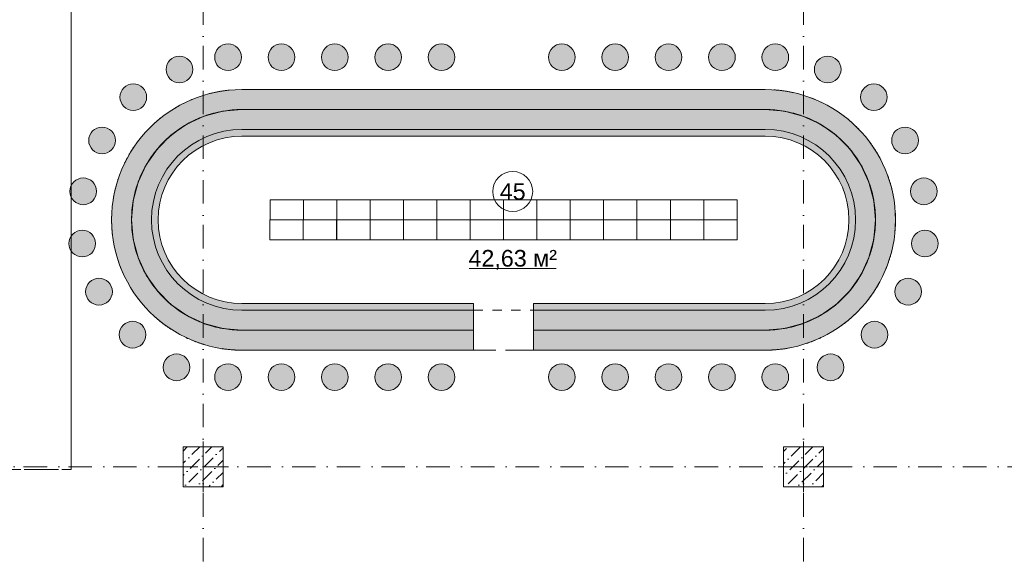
# Model space of a CAD drawing. Header units: millimetres. Extents: x -59761 to 112741, y -57975 to 46221.
# Tile 189 of 256: x 15251 to 30010, y -10329 to -2299. Entities that reach past the tile are written whole.
import ezdxf

# ---------------------------------------------------------------- set-up
doc = ezdxf.new("R2010")
doc.units = ezdxf.units.MM
for name, pattern in [('Wipeout_Contour', [1000, 0, -1000]), ('короткая штриховая', [282.222222, 141.111111, -141.111111]), ('Штриховая', [564.444447, 282.222223, -282.222223]), ('Штрихпунктирная', [670.277762, 352.777767, -176.388884, 0, -141.111112])]:
    doc.linetypes.add(name, pattern=pattern)
for name, color, linetype in [('2D_План зонирования', 7, 'Continuous'), ('Интерьер - конструкции мебели', 7, 'Continuous'), ('Интерьер - Мебель', 7, 'Continuous'), ('Конструктив - Колонны', 7, 'Continuous'), ('Элемент модели - Границы зон', 7, 'Continuous'), ('Элемент Модели - Зона', 7, 'Continuous'), ('Элемент Модели - Оси', 2, 'Continuous')]:
    doc.layers.add(name, color=color, linetype=linetype)
doc.styles.add('СГЕНЕРИР_СТИЛЬ_1', font='arial.ttf')
pattern_1 = [(45, (-45000, -54000), (-183.84776, 183.84776), [195, -65, 0, -65]), (45, (-44977.02, -53793.17), (-183.84776, 183.84776), [195, -65, 0, -65])]

msp = doc.modelspace()

# ---------------------------------------------------------------- hatches: boundary and pattern name
at = {"layer": 'Интерьер - конструкции мебели', "linetype": 'Continuous', "lineweight": 0}
for points in [[(18582.33, -3346.61, 1), (18582.33, -7253.39), (22053.94, -7253.39), (22053.94, -6954.3), (18577.97, -6954.3), (18577.9, -6954.3, -0.04231832), (18299.43, -6929.93), (18295, -6929.55), (18290.7, -6928.39, -0.04231832), (18020.7, -6856.05), (18016.4, -6854.89), (18012.36, -6853.01, -0.04231832), (17759.02, -6734.88), (17754.99, -6733), (17751.34, -6730.45, -0.04231832), (17522.37, -6570.11), (17518.72, -6567.56), (17515.57, -6564.41, -0.04231832), (17317.92, -6366.76), (17314.77, -6363.61), (17312.22, -6359.96, -0.04231832), (17151.89, -6130.99), (17149.33, -6127.34), (17147.45, -6123.31, -0.04231832), (17029.32, -5869.97), (17027.44, -5865.94), (17026.28, -5861.64, -0.04231832), (16953.94, -5591.63), (16952.79, -5587.33), (16952.4, -5582.9, -0.04231832), (16928.04, -5304.43), (16927.65, -5300), (16928.04, -5295.57, -0.04231832), (16952.4, -5017.1), (16952.79, -5012.67), (16953.94, -5008.37, -0.04231832), (17026.28, -4738.36), (17027.44, -4734.06), (17029.32, -4730.03, -0.04231832), (17147.45, -4476.69), (17149.33, -4472.66), (17151.89, -4469.01, -0.04231832), (17312.22, -4240.04), (17314.77, -4236.39), (17317.92, -4233.24, -0.04231832), (17515.57, -4035.59), (17518.72, -4032.44), (17522.37, -4029.89, -0.04231832), (17751.34, -3869.55), (17754.99, -3867), (17759.02, -3865.12, -0.04231832), (18012.36, -3746.99), (18016.4, -3745.11), (18020.7, -3743.95, -0.04231832), (18290.7, -3671.61), (18295, -3670.45), (18299.43, -3670.07, -0.04231832), (18577.9, -3645.7), (18577.97, -3645.7), (26429.91, -3645.7), (26429.98, -3645.7, -0.04231832), (26708.44, -3670.07), (26712.88, -3670.45), (26717.18, -3671.61, -0.04231832), (26987.18, -3743.95), (26991.48, -3745.11), (26995.51, -3746.99, -0.04231832), (27248.85, -3865.12), (27252.89, -3867), (27256.53, -3869.55, -0.04231832), (27485.51, -4029.89), (27489.15, -4032.44), (27492.3, -4035.59, -0.04231832), (27689.96, -4233.24), (27693.11, -4236.39), (27695.66, -4240.04, -0.04231832), (27855.99, -4469.01), (27858.54, -4472.66), (27860.42, -4476.69, -0.04231832), (27978.56, -4730.03), (27980.44, -4734.06), (27981.59, -4738.36, -0.04231832), (28053.94, -5008.37), (28055.09, -5012.67), (28055.48, -5017.1, -0.04231832), (28079.84, -5295.57), (28080.23, -5300), (28079.84, -5304.43, -0.04231832), (28055.48, -5582.9), (28055.09, -5587.33), (28053.94, -5591.63, -0.04231832), (27981.59, -5861.64), (27980.44, -5865.94), (27978.56, -5869.97, -0.04231832), (27860.42, -6123.31), (27858.54, -6127.34), (27855.99, -6130.99, -0.04231832), (27695.66, -6359.96), (27693.11, -6363.61), (27689.96, -6366.76, -0.04231832), (27492.3, -6564.41), (27489.15, -6567.56), (27485.51, -6570.11, -0.04231832), (27256.53, -6730.45), (27252.89, -6733), (27248.85, -6734.88, -0.04231832), (26995.51, -6853.01), (26991.48, -6854.89), (26987.18, -6856.05, -0.04231832), (26717.18, -6928.39), (26712.88, -6929.55), (26708.44, -6929.93, -0.04231832), (26429.98, -6954.3), (26429.91, -6954.3), (26425.54, -6954.3), (22953.94, -6954.3), (22953.94, -7253.39), (26425.54, -7253.39, 1), (26425.54, -3346.61)], [(16927.65, -5300), (16952.79, -5587.33), (17027.44, -5865.94), (17149.33, -6127.34), (17314.77, -6363.61), (17518.72, -6567.56), (17754.99, -6733), (18016.4, -6854.89), (18295, -6929.55), (18577.97, -6954.3), (22053.94, -6954.3), (22053.94, -6555.21), (18582.33, -6555.21, -1), (18582.33, -4044.79), (26425.54, -4044.79, -1), (26425.54, -6555.21), (22953.94, -6555.21), (22953.94, -6954.3), (26429.91, -6954.3), (26712.88, -6929.55), (26991.48, -6854.89), (27252.89, -6733), (27489.15, -6567.56), (27693.11, -6363.61), (27858.54, -6127.34), (27980.44, -5865.94), (28055.09, -5587.33), (28080.23, -5300), (28055.09, -5012.67), (27980.44, -4734.06), (27858.54, -4472.66), (27693.11, -4236.39), (27489.15, -4032.44), (27252.89, -3867), (26991.48, -3745.11), (26712.88, -3670.45), (26429.91, -3645.7), (18577.97, -3645.7), (18295, -3670.45), (18016.4, -3745.11), (17754.99, -3867), (17518.72, -4032.44), (17314.77, -4236.39), (17149.33, -4472.66), (17027.44, -4734.06), (16952.79, -5012.67)]]:
    msp.add_hatch(color=254, dxfattribs=at).paths.add_polyline_path(points)
at = {"layer": 'Интерьер - Мебель', "linetype": 'Continuous', "lineweight": 0}
for points in [[(18374.15, -3062.14, 1), (18374.15, -2662.14, 1)], [(19174.15, -3062.14, 1), (19174.15, -2662.14, 1)], [(19974.15, -3062.14, 1), (19974.15, -2662.14, 1)], [(20774.15, -3062.14, 1), (20774.15, -2662.14, 1)], [(21574.15, -3062.14, 1), (21574.15, -2662.14, 1)], [(23377.24, -3062.14, 1), (23377.24, -2662.14, 1)], [(24177.24, -3062.14, 1), (24177.24, -2662.14, 1)], [(24977.24, -3062.14, 1), (24977.24, -2662.14, 1)], [(25777.24, -3062.14, 1), (25777.24, -2662.14, 1)], [(26577.24, -3062.14, 1), (26577.24, -2662.14, 1)], [(17645.44, -3245.14, 1), (17645.44, -2845.14, 1)], [(27362.43, -3245.14, 1), (27362.43, -2845.14, 1)], [(16954.06, -3660.1, 1), (16954.06, -3260.1, 1)], [(28053.81, -3660.1, 1), (28053.81, -3260.1, 1)], [(16485.93, -4309.24, 1), (16485.93, -3909.24, 1)], [(28521.94, -4309.24, 1), (28521.94, -3909.24, 1)], [(16203.95, -5072.38, 1), (16203.95, -4672.38, 1)], [(28803.93, -5072.38, 1), (28803.93, -4672.38, 1)], [(16188.85, -5855.65, 1), (16188.85, -5455.65, 1)], [(28819.02, -5855.65, 1), (28819.02, -5455.65, 1)], [(16439.87, -6576.41, 1), (16439.87, -6176.41, 1)], [(28568, -6576.41, 1), (28568, -6176.41, 1)], [(16943.41, -7220.85, 1), (16943.41, -6820.85, 1)], [(28064.46, -7220.85, 1), (28064.46, -6820.85, 1)], [(17602.4, -7710.7, 1), (17602.4, -7310.7, 1)], [(27405.47, -7710.7, 1), (27405.47, -7310.7, 1)], [(18374.15, -7856.74, 1), (18374.15, -7456.74, 1)], [(19174.15, -7856.74, 1), (19174.15, -7456.74, 1)], [(19974.15, -7856.74, 1), (19974.15, -7456.74, 1)], [(20774.15, -7856.74, 1), (20774.15, -7456.74, 1)], [(21574.15, -7856.74, 1), (21574.15, -7456.74, 1)], [(23377.24, -7856.74, 1), (23377.24, -7456.74, 1)], [(24177.24, -7856.74, 1), (24177.24, -7456.74, 1)], [(24977.24, -7856.74, 1), (24977.24, -7456.74, 1)], [(25777.24, -7856.74, 1), (25777.24, -7456.74, 1)], [(26577.24, -7856.74, 1), (26577.24, -7456.74, 1)]]:
    msp.add_hatch(color=255, dxfattribs=at).paths.add_polyline_path(points)

# ---------------------------------------------------------------- linework, layer by layer
at = {"layer": '2D_План зонирования', "color": 7, "linetype": 'Continuous', "lineweight": 15}
for p, q in [((22053.94, -7253.39), (22053.94, -6655.21)), ((22953.94, -7253.39), (22953.94, -6655.21))]:
    msp.add_line(p, q, dxfattribs=at)
at = {"layer": '2D_План зонирования', "color": 7, "linetype": 'Continuous', "lineweight": 5}
for points in [[(26425.54, -3346.61), (18582.33, -3346.61)], [(18582.33, -3645.7), (26425.54, -3645.7)], [(26425.54, -3645.7), (18582.33, -3645.7)], [(18582.33, -3944.79), (26425.54, -3944.79)], [(18582.33, -6655.21), (22053.94, -6655.21)], [(22953.94, -6655.21), (26425.54, -6655.21)], [(22053.94, -6954.3), (18582.33, -6954.3)], [(26425.54, -6954.3), (22953.94, -6954.3)], [(22053.94, -7253.39), (18582.33, -7253.39)], [(26425.54, -7253.39), (22953.94, -7253.39)]]:
    msp.add_lwpolyline(points, dxfattribs=at)
at = {"layer": '2D_План зонирования', "color": 7, "linetype": 'короткая штриховая', "lineweight": 5}
for points in [[(22053.94, -6655.21), (22953.94, -6655.21)], [(22953.94, -7253.39), (22053.94, -7253.39)]]:
    msp.add_lwpolyline(points, dxfattribs=at)
at = {"layer": '2D_План зонирования', "color": 7, "linetype": 'Continuous', "lineweight": 15}
for centre, radius, start, end in [((18582.33, -5300), 1953.39, 90, 270), ((26425.54, -5300), 1953.39, 270, 90), ((18582.33, -5300), 1654.3, 90, 270), ((26425.54, -5300), 1654.3, 270, 90), ((18582.33, -5300), 1355.21, 90, 270), ((26425.54, -5300), 1355.21, 270, 90)]:
    msp.add_arc(centre, radius, start, end, dxfattribs=at)
at = {"layer": 'Интерьер - конструкции мебели', "color": 7, "linetype": 'Continuous', "lineweight": 15, "flags": 128}
for points in [[(18582.33, -3346.61, 1), (18582.33, -7253.39), (22053.94, -7253.39), (22053.94, -6954.3), (18577.97, -6954.3), (18577.9, -6954.3, -0.04231832), (18299.43, -6929.93), (18295, -6929.55), (18290.7, -6928.39, -0.04231832), (18020.7, -6856.05), (18016.4, -6854.89), (18012.36, -6853.01, -0.04231832), (17759.02, -6734.88), (17754.99, -6733), (17751.34, -6730.45, -0.04231832), (17522.37, -6570.11), (17518.72, -6567.56), (17515.57, -6564.41, -0.04231832), (17317.92, -6366.76), (17314.77, -6363.61), (17312.22, -6359.96, -0.04231832), (17151.89, -6130.99), (17149.33, -6127.34), (17147.45, -6123.31, -0.04231832), (17029.32, -5869.97), (17027.44, -5865.94), (17026.28, -5861.64, -0.04231832), (16953.94, -5591.63), (16952.79, -5587.33), (16952.4, -5582.9, -0.04231832), (16928.04, -5304.43), (16927.65, -5300), (16928.04, -5295.57, -0.04231832), (16952.4, -5017.1), (16952.79, -5012.67), (16953.94, -5008.37, -0.04231832), (17026.28, -4738.36), (17027.44, -4734.06), (17029.32, -4730.03, -0.04231832), (17147.45, -4476.69), (17149.33, -4472.66), (17151.89, -4469.01, -0.04231832), (17312.22, -4240.04), (17314.77, -4236.39), (17317.92, -4233.24, -0.04231832), (17515.57, -4035.59), (17518.72, -4032.44), (17522.37, -4029.89, -0.04231832), (17751.34, -3869.55), (17754.99, -3867), (17759.02, -3865.12, -0.04231832), (18012.36, -3746.99), (18016.4, -3745.11), (18020.7, -3743.95, -0.04231832), (18290.7, -3671.61), (18295, -3670.45), (18299.43, -3670.07, -0.04231832), (18577.9, -3645.7), (18577.97, -3645.7), (26429.91, -3645.7), (26429.98, -3645.7, -0.04231832), (26708.44, -3670.07), (26712.88, -3670.45), (26717.18, -3671.61, -0.04231832), (26987.18, -3743.95), (26991.48, -3745.11), (26995.51, -3746.99, -0.04231832), (27248.85, -3865.12), (27252.89, -3867), (27256.53, -3869.55, -0.04231832), (27485.51, -4029.89), (27489.15, -4032.44), (27492.3, -4035.59, -0.04231832), (27689.96, -4233.24), (27693.11, -4236.39), (27695.66, -4240.04, -0.04231832), (27855.99, -4469.01), (27858.54, -4472.66), (27860.42, -4476.69, -0.04231832), (27978.56, -4730.03), (27980.44, -4734.06), (27981.59, -4738.36, -0.04231832), (28053.94, -5008.37), (28055.09, -5012.67), (28055.48, -5017.1, -0.04231832), (28079.84, -5295.57), (28080.23, -5300), (28079.84, -5304.43, -0.04231832), (28055.48, -5582.9), (28055.09, -5587.33), (28053.94, -5591.63, -0.04231832), (27981.59, -5861.64), (27980.44, -5865.94), (27978.56, -5869.97, -0.04231832), (27860.42, -6123.31), (27858.54, -6127.34), (27855.99, -6130.99, -0.04231832), (27695.66, -6359.96), (27693.11, -6363.61), (27689.96, -6366.76, -0.04231832), (27492.3, -6564.41), (27489.15, -6567.56), (27485.51, -6570.11, -0.04231832), (27256.53, -6730.45), (27252.89, -6733), (27248.85, -6734.88, -0.04231832), (26995.51, -6853.01), (26991.48, -6854.89), (26987.18, -6856.05, -0.04231832), (26717.18, -6928.39), (26712.88, -6929.55), (26708.44, -6929.93, -0.04231832), (26429.98, -6954.3), (26429.91, -6954.3), (26425.54, -6954.3), (22953.94, -6954.3), (22953.94, -7253.39), (26425.54, -7253.39, 1), (26425.54, -3346.61)], [(16927.65, -5300), (16952.79, -5587.33), (17027.44, -5865.94), (17149.33, -6127.34), (17314.77, -6363.61), (17518.72, -6567.56), (17754.99, -6733), (18016.4, -6854.89), (18295, -6929.55), (18577.97, -6954.3), (22053.94, -6954.3), (22053.94, -6555.21), (18582.33, -6555.21, -1), (18582.33, -4044.79), (26425.54, -4044.79, -1), (26425.54, -6555.21), (22953.94, -6555.21), (22953.94, -6954.3), (26429.91, -6954.3), (26712.88, -6929.55), (26991.48, -6854.89), (27252.89, -6733), (27489.15, -6567.56), (27693.11, -6363.61), (27858.54, -6127.34), (27980.44, -5865.94), (28055.09, -5587.33), (28080.23, -5300), (28055.09, -5012.67), (27980.44, -4734.06), (27858.54, -4472.66), (27693.11, -4236.39), (27489.15, -4032.44), (27252.89, -3867), (26991.48, -3745.11), (26712.88, -3670.45), (26429.91, -3645.7), (18577.97, -3645.7), (18295, -3670.45), (18016.4, -3745.11), (17754.99, -3867), (17518.72, -4032.44), (17314.77, -4236.39), (17149.33, -4472.66), (17027.44, -4734.06), (16952.79, -5012.67)]]:
    msp.add_lwpolyline(points, format="xyb", close=True, dxfattribs=at)
at = {"layer": 'Интерьер - Мебель', "color": 7, "linetype": 'Continuous', "lineweight": 15}
for p, q in [((19503.94, -5300), (19503.94, -5000)), ((20503.94, -5300), (20503.94, -5000)), ((21503.94, -5300), (21503.94, -5000)), ((22503.94, -5300), (22503.94, -5000)), ((23503.94, -5300), (23503.94, -5000)), ((24503.94, -5300), (24503.94, -5000)), ((25503.94, -5300), (25503.94, -5000)), ((19500, -5600), (19500, -5300)), ((20503.94, -5600), (20503.94, -5300)), ((21503.94, -5600), (21503.94, -5300)), ((22503.94, -5600), (22503.94, -5300)), ((23503.94, -5600), (23503.94, -5300)), ((24503.94, -5600), (24503.94, -5300)), ((25503.94, -5600), (25503.94, -5300))]:
    msp.add_line(p, q, dxfattribs=at)
at = {"layer": 'Интерьер - Мебель', "color": 7, "linetype": 'Continuous', "lineweight": 15, "flags": 128}
for points in [[(18374.15, -3062.14, 1), (18374.15, -2662.14, 1)], [(19174.15, -3062.14, 1), (19174.15, -2662.14, 1)], [(19974.15, -3062.14, 1), (19974.15, -2662.14, 1)], [(20774.15, -3062.14, 1), (20774.15, -2662.14, 1)], [(21574.15, -3062.14, 1), (21574.15, -2662.14, 1)], [(23377.24, -3062.14, 1), (23377.24, -2662.14, 1)], [(24177.24, -3062.14, 1), (24177.24, -2662.14, 1)], [(24977.24, -3062.14, 1), (24977.24, -2662.14, 1)], [(25777.24, -3062.14, 1), (25777.24, -2662.14, 1)], [(26577.24, -3062.14, 1), (26577.24, -2662.14, 1)], [(17645.44, -3245.14, -1), (17645.44, -2845.14, -1)], [(27362.43, -3245.14, 1), (27362.43, -2845.14, 1)], [(16954.06, -3660.1, -1), (16954.06, -3260.1, -1)], [(28053.81, -3660.1, 1), (28053.81, -3260.1, 1)], [(16485.93, -4309.24, -1), (16485.93, -3909.24, -1)], [(28521.94, -4309.24, 1), (28521.94, -3909.24, 1)], [(16203.95, -5072.38, -1), (16203.95, -4672.38, -1)], [(28803.93, -5072.38, 1), (28803.93, -4672.38, 1)], [(16188.85, -5855.65, -1), (16188.85, -5455.65, -1)], [(28819.02, -5855.65, 1), (28819.02, -5455.65, 1)], [(16439.87, -6576.41, -1), (16439.87, -6176.41, -1)], [(28568, -6576.41, 1), (28568, -6176.41, 1)], [(16943.41, -7220.85, -1), (16943.41, -6820.85, -1)], [(28064.46, -7220.85, 1), (28064.46, -6820.85, 1)], [(17602.4, -7710.7, -1), (17602.4, -7310.7, -1)], [(27405.47, -7710.7, 1), (27405.47, -7310.7, 1)], [(18374.15, -7856.74, 1), (18374.15, -7456.74, 1)], [(19174.15, -7856.74, 1), (19174.15, -7456.74, 1)], [(19974.15, -7856.74, 1), (19974.15, -7456.74, 1)], [(20774.15, -7856.74, 1), (20774.15, -7456.74, 1)], [(21574.15, -7856.74, 1), (21574.15, -7456.74, 1)], [(23377.24, -7856.74, 1), (23377.24, -7456.74, 1)], [(24177.24, -7856.74, 1), (24177.24, -7456.74, 1)], [(24977.24, -7856.74, 1), (24977.24, -7456.74, 1)], [(25777.24, -7856.74, 1), (25777.24, -7456.74, 1)], [(26577.24, -7856.74, 1), (26577.24, -7456.74, 1)]]:
    msp.add_lwpolyline(points, format="xyb", close=True, dxfattribs=at)
for points in [[(19003.94, -5300), (20003.94, -5300), (20003.94, -5000), (19003.94, -5000)], [(20003.94, -5300), (21003.94, -5300), (21003.94, -5000), (20003.94, -5000)], [(21003.94, -5300), (22003.94, -5300), (22003.94, -5000), (21003.94, -5000)], [(22003.94, -5300), (23003.94, -5300), (23003.94, -5000), (22003.94, -5000)], [(23003.94, -5300), (24003.94, -5300), (24003.94, -5000), (23003.94, -5000)], [(24003.94, -5300), (25003.94, -5300), (25003.94, -5000), (24003.94, -5000)], [(25003.94, -5300), (26003.94, -5300), (26003.94, -5000), (25003.94, -5000)], [(19000, -5600), (20000, -5600), (20000, -5300), (19000, -5300)], [(20003.94, -5600), (21003.94, -5600), (21003.94, -5300), (20003.94, -5300)], [(21003.94, -5600), (22003.94, -5600), (22003.94, -5300), (21003.94, -5300)], [(22003.94, -5600), (23003.94, -5600), (23003.94, -5300), (22003.94, -5300)], [(23003.94, -5600), (24003.94, -5600), (24003.94, -5300), (23003.94, -5300)], [(24003.94, -5600), (25003.94, -5600), (25003.94, -5300), (24003.94, -5300)], [(25003.94, -5600), (26003.94, -5600), (26003.94, -5300), (25003.94, -5300)]]:
    msp.add_lwpolyline(points, close=True, dxfattribs=at)
at = {"layer": 'Элемент модели - Границы зон', "color": 7, "linetype": 'короткая штриховая', "lineweight": 15}
msp.add_lwpolyline([(16025.03, 212.5), (16025.03, -9042.59), (-8890, -9042.59), (-8890, -8842.59)], dxfattribs=at)
at = {"layer": 'Элемент Модели - Зона', "color": 7, "linetype": 'Continuous', "lineweight": 15}
msp.add_line((21990.8, -6028.22), (23291.38, -6028.22), dxfattribs=at)
at = {"layer": 'Элемент Модели - Зона', "color": 253, "linetype": 'Штриховая', "lineweight": 15, "flags": 128}
for points in [[(-8890, -17680), (-3119.74, -17680), (-3119.74, -14858.42), (142.53, -11594.86), (156.67, -11609), (156.67, -11580), (18300, -11580), (18300, -11600), (32399.73, -11600), (32399.73, -11580), (69081.36, -11580), (72316.72, -14823.47), (72320.06, -15158.11), (72320.06, -17695), (72360, -17695), (72360, -19700), (72120, -19700), (72120, -18300), (71700, -18300), (71700, -17900), (63300, -17900), (63300, -18300), (62700, -18300), (62700, -17900), (54320, -17900), (54320, -27030), (62700, -27030), (62700, -26350), (63300, -26350), (63300, -27540), (67380, -27540), (67380, -26630), (67500, -26630), (67500, -27660), (62920, -27660), (62920, -32819.89), (72120, -32819.89), (72120, -27750), (71650, -27750), (71650, -26250), (72120, -26250), (72120, -21200), (72360, -21200), (72360, -33849.94), (72120, -33849.94), (72120, -33059.89), (54320, -33059.89), (54320, -39349.94), (72120, -39349.94), (72120, -36299.94), (71700.06, -36299.94), (71700.06, -35674.44), (72120, -35674.44), (72120, -35349.94), (72360, -35349.94), (72360, -35679.94), (75850, -35679.94), (75850, -16794.88), (75238.88, -16794.88), (75238.88, -9000), (80700, -9000), (80700, -8700), (81300, -8700), (81300, -9000), (87517.1, -9000), (87517.1, -320), (85530, -320), (85530, 300), (84182.9, 300), (81300, 300), (81300, -300), (80700, -300), (80700, 212.5), (79799.78, 212.5), (72300, 212.5), (72300, -300), (71700, -300), (71700, 212.5), (63300, 212.5), (63300, -300), (62700, -300), (62700, 212.5), (54300, 212.5), (54300, -300), (53700, -300), (53700, 212.5), (45650, 212.5), (45650, -300), (45050, -300), (44950, -300), (44950, -5367.2), (32450.06, -5367.2), (32450.06, -200), (32450.06, 7690), (32460.06, 7690), (32460.06, 13850), (29720, 13850), (29720, 5730), (28964.53, 5730), (28964.53, 212), (27300.06, 212), (27300.06, -300), (26700.06, -300), (26700.06, 212), (18300, 212), (18300, -300), (17700, -300), (17700, 212), (16025.03, 212), (16025.03, -7500), (16025.03, -9042.59), (9300, -9042.59), (9300, -9300), (8700, -9300), (8700, -9042.59), (300, -9042.59), (300, -9300), (-300, -9300), (-300, -9042.59), (-8250, -9042.59), (-8250, -9300), (-8850, -9300), (-8850, -9042.59), (-8890, -9042.59)], [(-8890, -8842.59), (-8890, -9042.59), (-8850, -9042.59), (-8850, -8700), (-8250, -8700), (-8250, -9042.59), (-300, -9042.59), (-300, -8700), (300, -8700), (300, -9042.59), (8700, -9042.59), (8700, -8700), (9300, -8700), (9300, -9042.59), (16025.03, -9042.59), (16025.03, 212.5), (16035.53, 212.5), (16035.53, 5730), (15580, 5730), (15580, 9080), (15300, 9080), (15300, 9320), (17680, 9320), (17680, 10500), (10920, 10500), (10920, 9320), (13800, 9320), (13800, 9080), (12769.68, 9080), (12769.68, -300), (3600, -300), (-8890, -300), (-8890, -350)]]:
    msp.add_lwpolyline(points, close=True, dxfattribs=at)
for points in [[(18582.33, -7253.39, -1), (18582.33, -3346.61), (26425.54, -3346.61, -1), (26425.54, -7253.39)], [(18582.33, -7253.39), (26425.54, -7253.39, 1), (26425.54, -3346.61), (18582.33, -3346.61, 1)]]:
    msp.add_lwpolyline(points, format="xyb", close=True, dxfattribs=at)
at = {"layer": 'Элемент Модели - Зона', "color": 7, "linetype": 'Continuous', "lineweight": 15, "flags": 128}
msp.add_lwpolyline([(22941.09, -4874.64, 1), (22341.09, -4874.64, 1)], format="xyb", close=True, dxfattribs=at)

# ---------------------------------------------------------------- texts
at = {"layer": 'Элемент Модели - Зона', "color": 7, "lineweight": 15, "char_height": 250, "attachment_point": 5, "style": 'СГЕНЕРИР_СТИЛЬ_1'}
for s, insert in [('\\A1;{\\pqc;\\fArial|b0|i0|c204|p38;45}', (22641.09, -4876.7)), ('\\A1;{\\pqc;\\fArial|b0|i0|c204|p38;42,63 м²}', (22641.09, -5898.9))]:
    msp.add_mtext(s, dxfattribs=dict(at, insert=insert))

# ---------------------------------------------------------------- next in the draw order: wipeouts: each hides what was drawn before it
at = {"color": 254, "linetype": 'Wipeout_Contour', "lineweight": 0, "ltscale": 9973024.294121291}
msp.add_wipeout([(17700, -9300), (18300, -9300), (18300, -8700), (17700, -8700)], dxfattribs=at).dxf.layer = 'Конструктив - Колонны'
at = {"color": 254, "linetype": 'Wipeout_Contour', "lineweight": 0, "ltscale": 10008771.76045425}
msp.add_wipeout([(26700.06, -9300), (27300.06, -9300), (27300.06, -8700), (26700.06, -8700)], dxfattribs=at).dxf.layer = 'Конструктив - Колонны'

# ---------------------------------------------------------------- next in the draw order: hatches: boundary and pattern name
at = {"layer": 'Конструктив - Колонны', "linetype": 'Continuous', "lineweight": 15}
h = msp.add_hatch(dxfattribs=at)
h.set_pattern_fill('БЕТОН_01_000D', style=0, pattern_type=2)
h.set_pattern_definition(pattern_1)
h.paths.add_polyline_path([(17700, -9300), (18300, -9300), (18300, -8700), (17700, -8700)])
h = msp.add_hatch(dxfattribs=at)
h.set_pattern_fill('БЕТОН_01_000D', style=0, pattern_type=2)
h.set_pattern_definition(pattern_1)
h.paths.add_polyline_path([(26700.06, -9300), (27300.06, -9300), (27300.06, -8700), (26700.06, -8700)])

# ---------------------------------------------------------------- next in the draw order: linework, layer by layer
at = {"layer": 'Конструктив - Колонны', "color": 7, "linetype": 'Continuous', "lineweight": 0}
for p, q in [((18000, -8920), (18000, -8620)), ((27000.06, -8920), (27000.06, -8620)), ((17920, -9000), (17620, -9000)), ((18080, -9000), (18380, -9000)), ((26920.06, -9000), (26620.06, -9000)), ((27080.06, -9000), (27380.06, -9000)), ((18000, -9080), (18000, -9380)), ((27000.06, -9080), (27000.06, -9380))]:
    msp.add_line(p, q, dxfattribs=at)
at = {"layer": 'Конструктив - Колонны', "color": 7, "linetype": 'Continuous', "lineweight": 15, "flags": 128}
for points in [[(17700, -9300), (18300, -9300), (18300, -8700), (17700, -8700)], [(26700.06, -9300), (27300.06, -9300), (27300.06, -8700), (26700.06, -8700)]]:
    msp.add_lwpolyline(points, close=True, dxfattribs=at)
at = {"layer": 'Конструктив - Колонны', "color": 7, "linetype": 'Continuous', "lineweight": 0}
for p in [(18000, -9000), (27000.06, -9000)]:
    msp.add_point(p, dxfattribs=at)
at = {"layer": 'Элемент Модели - Оси', "color": 7, "linetype": 'Штрихпунктирная', "lineweight": 15}
for p, q in [((18000, 38200), (18000, -55975)), ((27000, 38200), (27000, -55975)), ((-57760.58, -9000), (110650, -9000))]:
    msp.add_line(p, q, dxfattribs=at)

doc.saveas('drawing.dxf')
